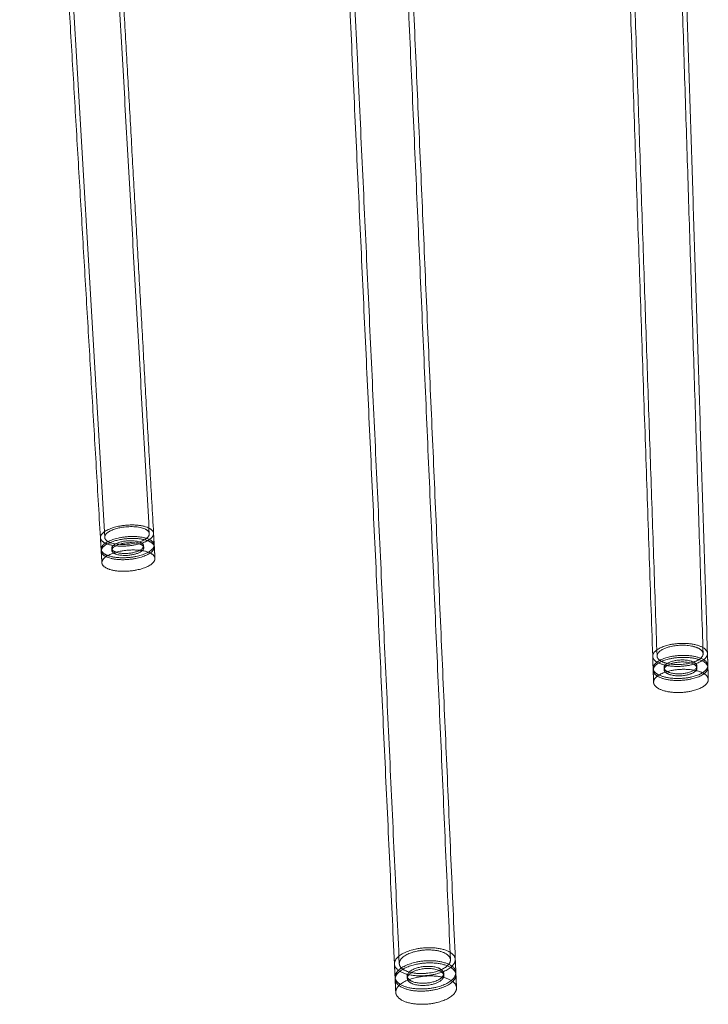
# Model space of a CAD drawing. Header units: millimetres. Extents: x 0 to 3464, y -1145 to 808.
# Tile 1 of 14: x 155 to 395, y -1145 to -802. Entities that reach past the tile are written whole.
import ezdxf

# ---------------------------------------------------------------- set-up
doc = ezdxf.new("R2010")
doc.units = ezdxf.units.MM
doc.header["$MEASUREMENT"] = 0
doc.layers.add('Make2D$hidden$lines', color=7, linetype='Continuous', lineweight=13, true_color=0xffffff)
doc.layers.add('Make2D$visible$lines', color=7, linetype='Continuous', lineweight=18, true_color=0x000000)

msp = doc.modelspace()

# ---------------------------------------------------------------- linework, layer by layer
at = {"layer": 'Make2D$hidden$lines'}
for points in [[(184.9, -982.19), (170.11, -730.18), (155.32, -478.17)], [(171.91, -477.54), (186.18, -729.23), (200.44, -980.91)], [(377.17, -1023.5), (368.24, -761.44), (359.31, -499.38)], [(376.44, -498.95), (384.81, -760.82), (393.19, -1022.69)], [(287.45, -1130.58), (274.11, -842.73), (260.77, -554.88)], [(279.94, -554.14), (292.59, -841.69), (305.25, -1129.24)], [(187.4, -986.7), (187.38, -986.39), (187.36, -986.08)], [(198.46, -985.16), (198.47, -985.48), (198.49, -985.79)], [(379.63, -1028.26), (379.62, -1027.93), (379.61, -1027.59)], [(391.04, -1026.99), (391.05, -1027.34), (391.06, -1027.68)], [(302.91, -1133.98), (302.93, -1134.36), (302.94, -1134.74)], [(290.24, -1135.7), (290.23, -1135.35), (290.21, -1135)]]:
    msp.add_open_spline(points, degree=2, dxfattribs=at)
for points, weights, knots in [([(183.42, -982.3), (183.27, -979.45), (190.35, -978.21), (199.26, -976.66), (201.61, -979.97), (201.89, -980.36), (201.92, -980.77)], [2913.25311434, 2383.88050908, 3170.44137343, 2245.46009925, 3164.68258156, 3018.65044822, 2917.86282195], [3.067962, 3.067962, 3.067962, 19.634954, 19.634954, 39.269908, 39.269908, 42.33787, 42.33787, 42.33787]), ([(200.44, -980.89), (200.42, -980.54), (200.19, -980.22), (198.21, -977.43), (190.72, -978.74), (184.77, -979.78), (184.9, -982.18)], [2917.49404534, 3018.06121862, 3163.86358112, 2243.65032481, 3168.70096629, 2383.05883956, 2913.62189095], [108.949451, 108.949451, 108.949451, 111.526539, 111.526539, 128.019901, 128.019901, 141.936174, 141.936174, 141.936174]), ([(183.66, -986.34), (183.51, -983.47), (190.59, -982.23), (199.49, -980.67), (201.84, -984), (202.12, -984.38), (202.15, -984.8)], [2914.76994311, 2385.11805915, 3172.08514706, 2246.62242274, 3166.32635519, 3020.21899527, 2919.37965072], [3.067962, 3.067962, 3.067962, 19.634954, 19.634954, 39.269908, 39.269908, 42.33787, 42.33787, 42.33787]), ([(183.72, -986.68), (184.18, -984.03), (190.62, -982.9), (199.53, -981.34), (201.88, -984.67), (202.04, -984.89), (202.13, -985.16)], [2848.11883569, 2439.69652797, 3172.35910933, 2246.81614332, 3166.60031747, 3124.99579585, 3166.60031747], [4.21249, 4.21249, 4.21249, 19.634954, 19.634954, 39.269908, 39.269908, 39.824714, 39.824714, 39.824714]), ([(185.15, -982.86), (187.09, -985.68), (194.64, -984.35), (200.58, -983.3), (200.44, -980.91)], [3155.26407658, 2224.64769314, 3150.42669141, 2377.60373322, 2913.07579407], [78.539816, 78.539816, 78.539816, 95.033178, 95.033178, 108.892559, 108.892559, 108.892559]), ([(187.54, -986.52), (188.93, -988.53), (194.31, -987.58), (199.68, -986.63), (198.27, -984.63), (196.87, -982.62), (191.51, -983.56), (186.15, -984.51), (187.54, -986.52)], [3158.13635087, 2228.52467829, 3154.68107574, 2232.86808399, 3164.27885411, 2242.09798663, 3167.73412923, 2237.75458093, 3158.13635087], [0, 0, 0, 11.780972, 11.780972, 23.561945, 23.561945, 35.342917, 35.342917, 47.12389, 47.12389, 47.12389]), ([(183.94, -991.04), (183.78, -988.16), (190.86, -986.92), (199.76, -985.35), (202.11, -988.69), (202.38, -989.08), (202.41, -989.5)], [2916.53957668, 2386.56186756, 3174.00288297, 2247.9784668, 3168.2440911, 3022.04896683, 2921.14928429], [3.067962, 3.067962, 3.067962, 19.634954, 19.634954, 39.269908, 39.269908, 42.33787, 42.33787, 42.33787]), ([(198.49, -985.78), (198.47, -985.53), (198.31, -985.3), (196.91, -983.29), (191.55, -984.24), (187.3, -984.98), (187.4, -986.7)], [2918.71051399, 3019.00734579, 3164.55281638, 2242.29170721, 3168.0080915, 2383.27014369, 2915.94468943], [21.721168, 21.721168, 21.721168, 23.561945, 23.561945, 35.342917, 35.342917, 45.283113, 45.283113, 45.283113]), ([(187.58, -987.19), (188.97, -989.21), (194.35, -988.26), (198.59, -987.51), (198.49, -985.79)], [3158.41031314, 2228.71839887, 3154.95503802, 2379.68374907, 2915.13755342], [0, 0, 0, 11.780972, 11.780972, 21.688247, 21.688247, 21.688247]), ([(394.72, -1022.62), (394.7, -1021.97), (394.18, -1021.38), (391.04, -1017.77), (382.07, -1019.47), (375.63, -1020.68), (375.65, -1023.53)], [2729.72719132, 2840.55623791, 3034.80976414, 2153.62614937, 3040.56855601, 2341.98932465, 2725.17677725], [35.015725, 35.015725, 35.015725, 39.269908, 39.269908, 58.904862, 58.904862, 74.24467, 74.24467, 74.24467]), ([(377.17, -1023.46), (377.16, -1021.07), (382.57, -1020.04), (390.11, -1018.62), (392.74, -1021.65), (395.39, -1024.7), (387.82, -1026.14), (380.22, -1027.59), (377.61, -1024.52)], [2725.37068233, 2341.09960049, 3038.82814888, 2151.81637492, 3033.99076371, 2138.89451123, 3020.553874, 2132.81374325, 3025.39125917], [82.147739, 82.147739, 82.147739, 95.033178, 95.033178, 111.526539, 111.526539, 128.019901, 128.019901, 144.513262, 144.513262, 144.513262]), ([(394.85, -1026.8), (394.83, -1026.15), (394.31, -1025.55), (391.18, -1021.94), (382.21, -1023.64), (375.77, -1024.86), (375.79, -1027.72)], [2731.20754576, 2842.09570295, 3036.45353778, 2154.78847285, 3042.21232965, 2343.25696535, 2726.65599273], [35.015725, 35.015725, 35.015725, 39.269908, 39.269908, 58.904862, 58.904862, 74.24467, 74.24467, 74.24467]), ([(394.82, -1027.15), (394.71, -1026.68), (394.34, -1026.25), (391.2, -1022.63), (382.24, -1024.33), (376.3, -1025.46), (375.84, -1028.11)], [2794.57581484, 2892.75166406, 3036.72750005, 2154.98219343, 3042.48629192, 2385.85742076, 2684.3793609], [36.118789, 36.118789, 36.118789, 39.269908, 39.269908, 58.904862, 58.904862, 73.314448, 73.314448, 73.314448]), ([(395, -1031.67), (394.98, -1031.02), (394.47, -1030.42), (391.33, -1026.79), (382.38, -1028.49), (375.94, -1029.72), (375.96, -1032.59)], [2732.93462588, 2843.89174544, 3038.37127369, 2156.14451692, 3044.13006555, 2344.73587951, 2728.38174412], [35.015725, 35.015725, 35.015725, 39.269908, 39.269908, 58.904862, 58.904862, 74.24467, 74.24467, 74.24467]), ([(379.92, -1028.29), (378.06, -1026.11), (383.45, -1025.08), (388.84, -1024.06), (390.72, -1026.24), (392.61, -1028.42), (387.2, -1029.46), (381.78, -1030.49), (379.92, -1028.29)], [3028.26353345, 2145.92063104, 3037.86131182, 2150.26403674, 3034.4060367, 2141.0341341, 3024.80825833, 2136.6907284, 3028.26353345], [0, 0, 0, 11.780972, 11.780972, 23.561945, 23.561945, 35.342917, 35.342917, 47.12389, 47.12389, 47.12389]), ([(379.63, -1028.23), (379.61, -1026.51), (383.48, -1025.78), (388.87, -1024.76), (390.74, -1026.93), (391.03, -1027.27), (391.06, -1027.63)], [2727.38729133, 2341.24392841, 3038.13527409, 2150.45775732, 3034.67999897, 2853.19753216, 2745.04631541], [2.577088, 2.577088, 2.577088, 11.780972, 11.780972, 23.561945, 23.561945, 25.954955, 25.954955, 25.954955]), ([(391.06, -1027.68), (391.12, -1029.41), (387.22, -1030.15), (381.81, -1031.19), (379.94, -1028.99)], [2732.11148603, 2331.72375012, 3025.0822206, 2136.88444899, 3028.53749572], [26.101081, 26.101081, 26.101081, 35.342917, 35.342917, 47.12389, 47.12389, 47.12389]), ([(306.93, -1129.05), (306.88, -1128.4), (306.46, -1127.81), (303.34, -1123.41), (293.27, -1125.47), (285.65, -1127.04), (285.76, -1130.68)], [2505.42274395, 2599.38222322, 2745.24446284, 1948.87256122, 2751.00325471, 2093.39037103, 2493.8383677], [35.741752, 35.741752, 35.741752, 39.269908, 39.269908, 58.904862, 58.904862, 74.858262, 74.858262, 74.858262]), ([(287.45, -1130.55), (287.35, -1127.49), (293.76, -1126.18), (302.23, -1124.44), (304.85, -1128.14), (305.22, -1128.66), (305.25, -1129.23)], [2494.11933583, 2092.53467419, 2749.26284758, 1947.06278677, 2744.42546241, 2592.49711128, 2497.06950118], [81.632322, 81.632322, 81.632322, 95.033178, 95.033178, 111.526539, 111.526539, 114.619044, 114.619044, 114.619044]), ([(307.13, -1133.6), (307.08, -1132.96), (306.66, -1132.36), (303.54, -1127.94), (293.47, -1130.02), (285.86, -1131.59), (285.97, -1135.24)], [2506.92458617, 2600.93948628, 2746.88823648, 1950.0348847, 2752.64702834, 2094.64296642, 2495.3354495], [35.741752, 35.741752, 35.741752, 39.269908, 39.269908, 58.904862, 58.904862, 74.858262, 74.858262, 74.858262]), ([(307.12, -1134.06), (307.02, -1133.57), (306.7, -1133.12), (303.58, -1128.7), (293.51, -1130.77), (286.44, -1132.23), (286.02, -1135.65)], [2553.29050579, 2634.85108099, 2747.16219875, 1950.22860528, 2752.92099062, 2131.55177551, 2454.1808622], [36.555175, 36.555175, 36.555175, 39.269908, 39.269908, 58.904862, 58.904862, 73.968553, 73.968553, 73.968553]), ([(305.25, -1129.24), (305.38, -1132.3), (298.97, -1133.63), (290.42, -1135.4), (287.83, -1131.65)], [2495.87753917, 2084.48470351, 2730.98857269, 1928.06015511, 2735.82595786], [114.638394, 114.638394, 114.638394, 128.019901, 128.019901, 144.513262, 144.513262, 144.513262]), ([(290.48, -1135.71), (288.64, -1133.04), (294.71, -1131.79), (300.76, -1130.54), (302.63, -1133.2), (304.5, -1135.87), (298.42, -1137.13), (292.33, -1138.39), (290.48, -1135.71)], [2738.69823215, 1941.16704289, 2748.29601051, 1945.51044859, 2744.84073539, 1936.28054596, 2735.24295703, 1931.93714026, 2738.69823215], [0, 0, 0, 11.780972, 11.780972, 23.561945, 23.561945, 35.342917, 35.342917, 47.12389, 47.12389, 47.12389]), ([(290.24, -1135.68), (290.17, -1133.49), (294.74, -1132.54), (300.79, -1131.29), (302.66, -1133.95), (302.92, -1134.33), (302.94, -1134.74)], [2496.28738345, 2092.71249022, 2748.56997279, 1945.70416917, 2745.11469767, 2593.49461683, 2498.39464441], [2.208932, 2.208932, 2.208932, 11.780972, 11.780972, 23.561945, 23.561945, 25.770877, 25.770877, 25.770877]), ([(307.37, -1138.91), (307.32, -1138.26), (306.9, -1137.66), (303.78, -1133.23), (293.71, -1135.31), (286.1, -1136.89), (286.22, -1140.56)], [2508.67673544, 2602.75629318, 2748.80597238, 1951.39092877, 2754.56476425, 2096.10432771, 2497.08204492], [35.741752, 35.741752, 35.741752, 39.269908, 39.269908, 58.904862, 58.904862, 74.858262, 74.858262, 74.858262]), ([(302.94, -1134.74), (303.04, -1136.94), (298.46, -1137.89), (292.37, -1139.16), (290.52, -1136.47)], [2497.98282736, 2086.6193612, 2735.5169193, 1932.13086084, 2738.97219442], [25.775663, 25.775663, 25.775663, 35.342917, 35.342917, 47.12389, 47.12389, 47.12389])]:
    msp.add_rational_spline(points, weights, degree=2, knots=knots, dxfattribs=at)
for points, weights in [([(184.9, -982.19), (184.92, -982.54), (185.15, -982.86)], [2915.05636504, 3012.91929571, 3155.26407658]), ([(187.4, -986.7), (187.42, -986.96), (187.58, -987.19)], [2916.5546645, 3015.03248145, 3158.41031314]), ([(377.61, -1024.52), (377.19, -1024.03), (377.17, -1023.5)], [3025.39125917, 2839.39921646, 2732.65920186]), ([(379.94, -1028.99), (379.64, -1028.64), (379.63, -1028.26)], [3028.53749572, 2841.35816783, 2734.01953347]), ([(287.83, -1131.65), (287.48, -1131.14), (287.45, -1130.58)], [2735.82595786, 2590.13183051, 2498.30034901]), ([(290.52, -1136.47), (290.26, -1136.1), (290.24, -1135.7)], [2738.97219442, 2592.15774798, 2499.71605751])]:
    msp.add_rational_spline(points, weights, degree=2, dxfattribs=at)
at = {"layer": 'Make2D$visible$lines'}
for points in [[(183.42, -982.31), (171.14, -773.66), (158.85, -565.01)], [(380.23, -566.86), (387.47, -794.74), (394.72, -1022.62)], [(285.76, -1130.71), (272.72, -850.69), (259.67, -570.67)], [(282.49, -570.77), (294.72, -849.94), (306.94, -1129.12)], [(182.31, -633.63), (192.11, -807.21), (201.92, -980.79)], [(375.65, -1023.58), (370.61, -876.71), (365.58, -729.83)], [(183.66, -986.35), (183.54, -984.33), (183.42, -982.31)], [(201.92, -980.86), (202.03, -982.84), (202.15, -984.82)], [(183.94, -991.05), (183.82, -989.04), (183.7, -987.02)], [(202.19, -985.56), (202.3, -987.54), (202.41, -989.52)], [(375.79, -1027.77), (375.72, -1025.7), (375.65, -1023.63)], [(394.72, -1022.63), (394.78, -1024.72), (394.85, -1026.8)], [(394.87, -1027.51), (394.94, -1029.59), (395, -1031.67)], [(375.96, -1032.64), (375.89, -1030.58), (375.82, -1028.51)], [(285.97, -1135.28), (285.87, -1133.04), (285.76, -1130.8)], [(306.94, -1129.16), (307.04, -1131.42), (307.14, -1133.68)], [(307.17, -1134.48), (307.27, -1136.73), (307.37, -1138.99)], [(286.22, -1140.59), (286.11, -1138.36), (286.01, -1136.12)]]:
    msp.add_open_spline(points, degree=2, dxfattribs=at)
for points, weights in [([(183.71, -983.11), (183.45, -982.73), (183.42, -982.31)], [3154.44507615, 3012.72919226, 2915.23548414]), ([(183.95, -987.15), (183.68, -986.76), (183.66, -986.35)], [3156.08884978, 3014.29850219, 2916.75336427]), ([(183.99, -987.82), (183.61, -987.28), (183.72, -986.68)], [3156.36281206, 2959.67526951, 2848.11883569]), ([(184.23, -991.85), (183.96, -991.47), (183.94, -991.05)], [3158.00658569, 3016.1293637, 2918.52422432]), ([(375.65, -1023.58), (375.67, -1024.22), (376.16, -1024.79)], [2732.90350105, 2839.29072701, 3024.57225873]), ([(375.79, -1027.77), (375.81, -1028.4), (376.3, -1028.98)], [2734.38698191, 2840.83292323, 3026.21603237]), ([(375.84, -1028.11), (375.7, -1028.93), (376.33, -1029.68)], [2684.3793609, 2792.63278543, 3026.48999464]), ([(375.96, -1032.64), (375.98, -1033.28), (376.47, -1033.86)], [2736.11770958, 2842.63215216, 3028.13376828]), ([(285.76, -1130.71), (285.79, -1131.38), (286.21, -1131.98)], [2498.52067173, 2589.98941629, 2735.00695743]), ([(285.97, -1135.28), (286, -1135.94), (286.42, -1136.55)], [2500.02061161, 2591.54518737, 2736.65073107]), ([(286.02, -1135.65), (285.91, -1136.52), (286.45, -1137.31)], [2454.1808622, 2552.08665211, 2736.92469334]), ([(286.22, -1140.59), (286.25, -1141.26), (286.67, -1141.87)], [2501.77054148, 2593.36025364, 2738.56846697])]:
    msp.add_rational_spline(points, weights, degree=2, dxfattribs=at)
for points, weights, knots in [([(201.92, -980.79), (202.08, -983.64), (195.02, -984.89), (186.02, -986.47), (183.71, -983.11)], [2912.8775089, 2377.17938576, 3148.68628428, 2222.83791869, 3154.44507615], [42.414172, 42.414172, 42.414172, 58.904862, 58.904862, 78.539816, 78.539816, 78.539816]), ([(202.15, -984.82), (202.31, -987.68), (195.25, -988.93), (186.26, -990.52), (183.95, -987.15)], [2914.39177232, 2378.41881207, 3150.33005792, 2224.00024218, 3156.08884978], [42.414172, 42.414172, 42.414172, 58.904862, 58.904862, 78.539816, 78.539816, 78.539816]), ([(202.13, -985.16), (203.05, -988.23), (195.29, -989.6), (186.3, -991.19), (183.99, -987.82)], [2999.88798693, 2322.26190926, 3150.60402019, 2224.19396276, 3156.36281206], [41.210159, 41.210159, 41.210159, 58.904862, 58.904862, 78.539816, 78.539816, 78.539816]), ([(202.41, -989.52), (202.57, -992.39), (195.52, -993.64), (186.54, -995.24), (184.23, -991.85)], [2916.15841309, 2379.86480934, 3152.24779382, 2225.35628624, 3158.00658569], [42.414172, 42.414172, 42.414172, 58.904862, 58.904862, 78.539816, 78.539816, 78.539816]), ([(376.16, -1024.79), (379.27, -1028.45), (388.32, -1026.73), (394.81, -1025.49), (394.72, -1022.62)], [3024.57225873, 2131.00396881, 3018.81346686, 2329.03068671, 2729.72719132], [0, 0, 0, 19.634954, 19.634954, 35.015725, 35.015725, 35.015725]), ([(376.3, -1028.98), (379.41, -1032.65), (388.46, -1030.92), (394.94, -1029.68), (394.85, -1026.8)], [3026.21603237, 2132.16629229, 3020.4572405, 2330.29731886, 2731.20754576], [0, 0, 0, 19.634954, 19.634954, 35.015725, 35.015725, 35.015725]), ([(376.33, -1029.68), (379.43, -1033.35), (388.48, -1031.62), (395.58, -1030.26), (394.82, -1027.15)], [3026.48999464, 2132.36001287, 3020.73120277, 2281.00768953, 2794.57581484], [0, 0, 0, 19.634954, 19.634954, 36.118789, 36.118789, 36.118789]), ([(376.47, -1033.86), (379.57, -1037.55), (388.62, -1035.81), (395.1, -1034.56), (395, -1031.67)], [3028.13376828, 2133.52233636, 3022.37497641, 2331.77505643, 2732.93462588], [0, 0, 0, 19.634954, 19.634954, 35.015725, 35.015725, 35.015725]), ([(286.21, -1131.98), (289.28, -1136.45), (299.47, -1134.35), (307.1, -1132.77), (306.94, -1129.12)], [2735.00695743, 1926.25038066, 2729.24816556, 2084.03480908, 2495.63542818], [0, 0, 0, 19.634954, 19.634954, 35.555274, 35.555274, 35.555274]), ([(286.42, -1136.55), (289.5, -1141.04), (299.67, -1138.92), (307.3, -1137.34), (307.14, -1133.68)], [2736.65073107, 1927.41270415, 2730.8919392, 2085.288216, 2497.13149827], [0, 0, 0, 19.634954, 19.634954, 35.555274, 35.555274, 35.555274]), ([(286.45, -1137.31), (289.53, -1141.8), (299.71, -1139.68), (307.97, -1137.96), (307.12, -1134.06)], [2736.92469334, 1927.60642473, 2731.16590147, 2044.94489994, 2553.29050579], [0, 0, 0, 19.634954, 19.634954, 36.555175, 36.555175, 36.555175]), ([(286.67, -1141.87), (289.74, -1146.38), (299.91, -1144.25), (307.53, -1142.66), (307.37, -1138.99)], [2738.56846697, 1928.76874821, 2732.80967511, 2086.75052408, 2498.87691338], [0, 0, 0, 19.634954, 19.634954, 35.555274, 35.555274, 35.555274])]:
    msp.add_rational_spline(points, weights, degree=2, knots=knots, dxfattribs=at)

doc.saveas('drawing.dxf')
